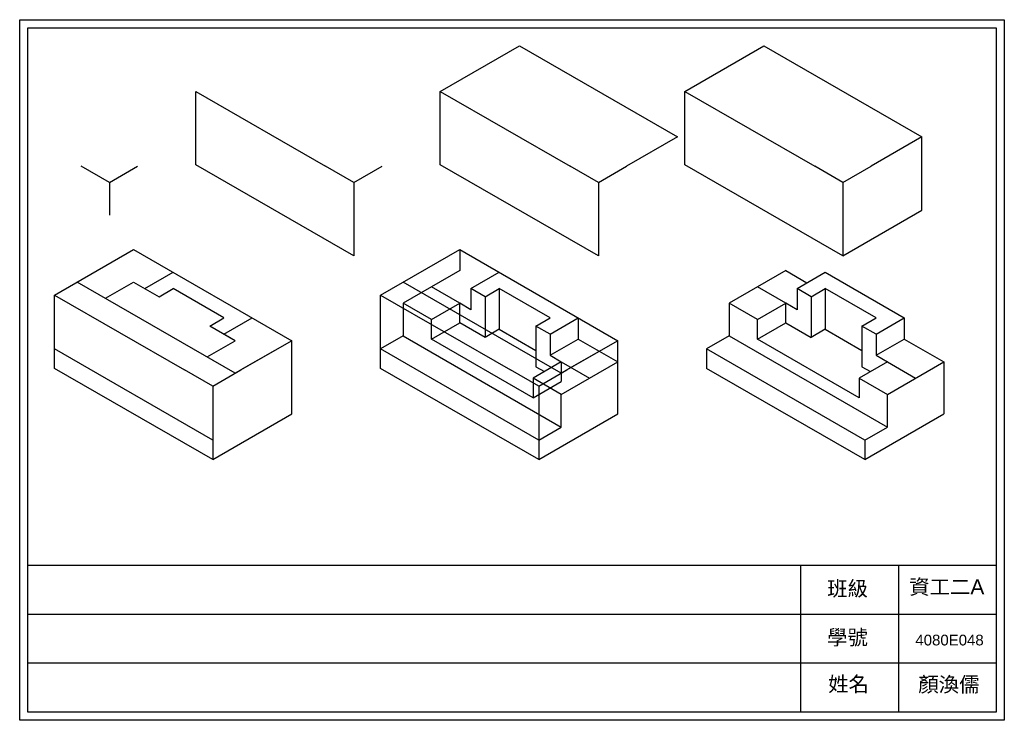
# Model space of a CAD drawing. Header units: millimetres. Extents: x 2386 to 2990, y 1602 to 2032.
import ezdxf

# ---------------------------------------------------------------- set-up
doc = ezdxf.new("R2010")
doc.units = ezdxf.units.MM
doc.styles.get("Standard").update_dxf_attribs({"font": 'arial.ttf'})

msp = doc.modelspace()

# ---------------------------------------------------------------- linework, layer by layer
for p, q in [((2391.4, 2027.05), (2985.4, 2027.05)), ((2391.4, 1607.05), (2391.4, 2027.05)), ((2985.4, 2027.05), (2985.4, 1607.05)), ((2644.4, 1988.05), (2692.9, 2016.05)), ((2692.9, 2016.05), (2789.9, 1960.05)), ((2794.4, 1988.05), (2842.9, 2016.05)), ((2842.9, 2016.05), (2939.9, 1960.05)), ((2494.4, 1943.05), (2494.4, 1988.05)), ((2494.4, 1988.05), (2574.08, 1942.05)), ((2644.4, 1943.05), (2644.4, 1988.05)), ((2644.4, 1988.05), (2724.08, 1942.05)), ((2794.4, 1943.05), (2794.4, 1988.05)), ((2794.4, 1988.05), (2874.08, 1942.05)), ((2789.9, 1960.05), (2758.72, 1942.05)), ((2939.9, 1960.05), (2908.72, 1942.05)), ((2939.9, 1915.05), (2939.9, 1960.05)), ((2591.4, 1887.05), (2494.4, 1943.05)), ((2741.4, 1887.05), (2644.4, 1943.05)), ((2891.4, 1887.05), (2794.4, 1943.05)), ((2891.4, 1887.05), (2939.9, 1915.05)), ((2591.4, 1912.05), (2591.4, 1887.05)), ((2741.4, 1912.05), (2741.4, 1887.05)), ((2891.4, 1912.05), (2891.4, 1887.05)), ((2407.8, 1863.05), (2456.3, 1891.05)), ((2456.3, 1891.05), (2553.29, 1835.05)), ((2607.8, 1863.05), (2656.3, 1891.05)), ((2656.3, 1891.05), (2753.29, 1835.05)), ((2656.3, 1891.05), (2656.3, 1878.05)), ((2463.23, 1867.05), (2480.55, 1877.05)), ((2656.3, 1878.05), (2621.66, 1858.05)), ((2663.23, 1867.05), (2680.55, 1877.05)), ((2856.3, 1878.05), (2821.66, 1858.05)), ((2856.3, 1878.05), (2869.29, 1870.55)), ((2863.23, 1867.05), (2880.55, 1877.05)), ((2880.55, 1877.05), (2929.04, 1849.05)), ((2518.65, 1815.05), (2421.66, 1871.05)), ((2438.98, 1861.05), (2456.3, 1871.05)), ((2456.3, 1871.05), (2471.89, 1862.05)), ((2471.89, 1862.05), (2480.55, 1867.05)), ((2511.72, 1849.05), (2480.55, 1867.05)), ((2718.65, 1815.05), (2621.66, 1871.05)), ((2656.3, 1858.05), (2638.98, 1868.05)), ((2663.23, 1867.05), (2663.23, 1854.05)), ((2671.89, 1862.05), (2663.23, 1867.05)), ((2671.89, 1862.05), (2680.55, 1867.05)), ((2711.72, 1849.05), (2680.55, 1867.05)), ((2680.55, 1867.05), (2680.55, 1842.05)), ((2856.3, 1858.05), (2838.98, 1868.05)), ((2863.23, 1867.05), (2863.23, 1854.05)), ((2871.89, 1862.05), (2863.23, 1867.05)), ((2871.89, 1862.05), (2880.55, 1867.05)), ((2911.72, 1849.05), (2880.55, 1867.05)), ((2880.55, 1867.05), (2880.55, 1842.05)), ((2407.8, 1818.05), (2407.8, 1863.05)), ((2407.8, 1863.05), (2487.47, 1817.05)), ((2607.8, 1818.05), (2607.8, 1863.05)), ((2607.8, 1863.05), (2687.47, 1817.05)), ((2671.89, 1862.05), (2671.89, 1837.05)), ((2871.89, 1862.05), (2871.89, 1837.05)), ((2621.66, 1858.05), (2621.66, 1838.05)), ((2638.98, 1848.05), (2621.66, 1858.05)), ((2638.98, 1848.05), (2656.3, 1858.05)), ((2663.23, 1854.05), (2656.3, 1858.05)), ((2656.3, 1846.05), (2656.3, 1858.05)), ((2821.66, 1858.05), (2821.66, 1838.05)), ((2838.98, 1848.05), (2821.66, 1858.05)), ((2838.98, 1848.05), (2856.3, 1858.05)), ((2863.23, 1854.05), (2856.3, 1858.05)), ((2856.3, 1846.05), (2856.3, 1858.05)), ((2503.06, 1844.05), (2511.72, 1849.05)), ((2511.72, 1839.05), (2529.04, 1849.05)), ((2703.06, 1844.05), (2711.72, 1849.05)), ((2711.72, 1839.05), (2729.04, 1849.05)), ((2729.04, 1849.05), (2729.04, 1836.05)), ((2903.06, 1844.05), (2911.72, 1849.05)), ((2911.72, 1839.05), (2929.04, 1849.05)), ((2929.04, 1849.05), (2929.04, 1836.05)), ((2518.65, 1835.05), (2503.06, 1844.05)), ((2638.98, 1836.05), (2638.98, 1848.05)), ((2638.98, 1836.05), (2656.3, 1846.05)), ((2671.89, 1837.05), (2656.3, 1846.05)), ((2703.06, 1844.05), (2703.06, 1819.05)), ((2711.72, 1839.05), (2703.06, 1844.05)), ((2838.98, 1836.05), (2838.98, 1848.05)), ((2838.98, 1836.05), (2856.3, 1846.05)), ((2856.3, 1846.05), (2871.89, 1837.05)), ((2903.06, 1844.05), (2903.06, 1819.05)), ((2911.72, 1839.05), (2903.06, 1844.05)), ((2518.65, 1835.05), (2511.72, 1839.05)), ((2621.66, 1838.05), (2607.8, 1830.05)), ((2621.66, 1838.05), (2718.65, 1782.05)), ((2680.55, 1842.05), (2671.89, 1837.05)), ((2680.55, 1842.05), (2703.06, 1829.05)), ((2711.72, 1839.05), (2711.72, 1826.05)), ((2821.66, 1838.05), (2807.8, 1830.05)), ((2821.66, 1838.05), (2918.65, 1782.05)), ((2880.55, 1842.05), (2871.89, 1837.05)), ((2880.55, 1842.05), (2903.06, 1829.05)), ((2911.72, 1839.05), (2911.72, 1826.05)), ((2501.33, 1825.05), (2518.65, 1835.05)), ((2553.29, 1835.05), (2518.65, 1815.05)), ((2553.29, 1835.05), (2522.12, 1817.05)), ((2553.29, 1790.05), (2553.29, 1835.05)), ((2701.33, 1800.05), (2638.98, 1836.05)), ((2711.72, 1826.05), (2729.04, 1836.05)), ((2753.29, 1835.05), (2718.65, 1815.05)), ((2753.29, 1835.05), (2722.12, 1817.05)), ((2729.04, 1836.05), (2753.29, 1822.05)), ((2753.29, 1790.05), (2753.29, 1835.05)), ((2901.33, 1800.05), (2838.98, 1836.05)), ((2911.72, 1826.05), (2929.04, 1836.05)), ((2929.04, 1836.05), (2953.29, 1822.05)), ((2504.8, 1774.05), (2407.8, 1830.05)), ((2704.8, 1774.05), (2607.8, 1830.05)), ((2711.72, 1826.05), (2718.65, 1822.05)), ((2904.8, 1774.05), (2807.8, 1830.05)), ((2807.8, 1830.05), (2807.8, 1818.05)), ((2911.72, 1826.05), (2918.65, 1822.05)), ((2504.8, 1762.05), (2407.8, 1818.05)), ((2704.8, 1762.05), (2607.8, 1818.05)), ((2718.65, 1822.05), (2701.33, 1812.05)), ((2703.06, 1819.05), (2708.26, 1816.05)), ((2718.65, 1802.05), (2753.29, 1822.05)), ((2718.65, 1822.05), (2718.65, 1810.05)), ((2718.65, 1822.05), (2735.97, 1812.05)), ((2904.8, 1762.05), (2807.8, 1818.05)), ((2918.65, 1822.05), (2901.33, 1812.05)), ((2903.06, 1819.05), (2908.26, 1816.05)), ((2918.65, 1802.05), (2953.29, 1822.05)), ((2918.65, 1822.05), (2935.97, 1812.05)), ((2953.29, 1822.05), (2953.29, 1790.05)), ((2701.33, 1812.05), (2701.33, 1800.05)), ((2718.65, 1802.05), (2701.33, 1812.05)), ((2901.33, 1812.05), (2901.33, 1800.05)), ((2901.33, 1812.05), (2918.65, 1802.05)), ((2701.33, 1800.05), (2718.65, 1810.05)), ((2718.65, 1782.05), (2718.65, 1802.05)), ((2918.65, 1782.05), (2918.65, 1802.05)), ((2504.8, 1762.05), (2553.29, 1790.05)), ((2704.8, 1762.05), (2753.29, 1790.05)), ((2904.8, 1762.05), (2953.29, 1790.05)), ((2504.8, 1787.05), (2504.8, 1762.05)), ((2704.8, 1787.05), (2704.8, 1762.05)), ((2704.8, 1774.05), (2718.65, 1782.05)), ((2904.8, 1774.05), (2918.65, 1782.05)), ((2904.8, 1774.05), (2904.8, 1762.05)), ((2985.4, 1697.05), (2391.4, 1697.05)), ((2865.4, 1697.05), (2865.4, 1607.05)), ((2925.4, 1697.05), (2925.4, 1607.05)), ((2985.4, 1667.05), (2391.4, 1667.05)), ((2985.4, 1637.05), (2391.4, 1637.05)), ((2985.4, 1607.05), (2391.4, 1607.05))]:
    msp.add_line(p, q)
at = {"color": 5}
for p, q in [((2441.4, 1932.05), (2424.08, 1942.05)), ((2441.4, 1932.05), (2458.72, 1942.05)), ((2591.4, 1932.05), (2574.08, 1942.05)), ((2591.4, 1932.05), (2608.72, 1942.05)), ((2741.4, 1932.05), (2724.08, 1942.05)), ((2741.4, 1932.05), (2758.72, 1942.05)), ((2891.4, 1932.05), (2874.08, 1942.05)), ((2891.4, 1932.05), (2908.72, 1942.05)), ((2441.4, 1932.05), (2441.4, 1912.05)), ((2591.4, 1932.05), (2591.4, 1912.05)), ((2741.4, 1932.05), (2741.4, 1912.05)), ((2891.4, 1932.05), (2891.4, 1912.05)), ((2504.8, 1807.05), (2487.47, 1817.05)), ((2504.8, 1807.05), (2522.12, 1817.05)), ((2704.8, 1807.05), (2687.47, 1817.05)), ((2704.8, 1807.05), (2722.12, 1817.05)), ((2504.8, 1807.05), (2504.8, 1787.05)), ((2704.8, 1807.05), (2704.8, 1787.05))]:
    msp.add_line(p, q, dxfattribs=at)
msp.add_lwpolyline([(2386.4, 2032.05), (2990.4, 2032.05), (2990.4, 1602.05), (2386.4, 1602.05)], close=True)

# ---------------------------------------------------------------- texts
for s, height, p in [('班級', 9.178, (2881.68, 1678.3)), ('資工二A', 9.178, (2932.04, 1679.36)), ('學號', 9.178, (2881.68, 1648.33)), ('4080E048', 6.578, (2935.85, 1648.01)), ('姓名', 9.178, (2882.33, 1619.7)), ('顏渙儒', 9.178, (2937.63, 1619.48))]:
    msp.add_text(s, height=height).set_placement(p)

doc.saveas('drawing.dxf')
